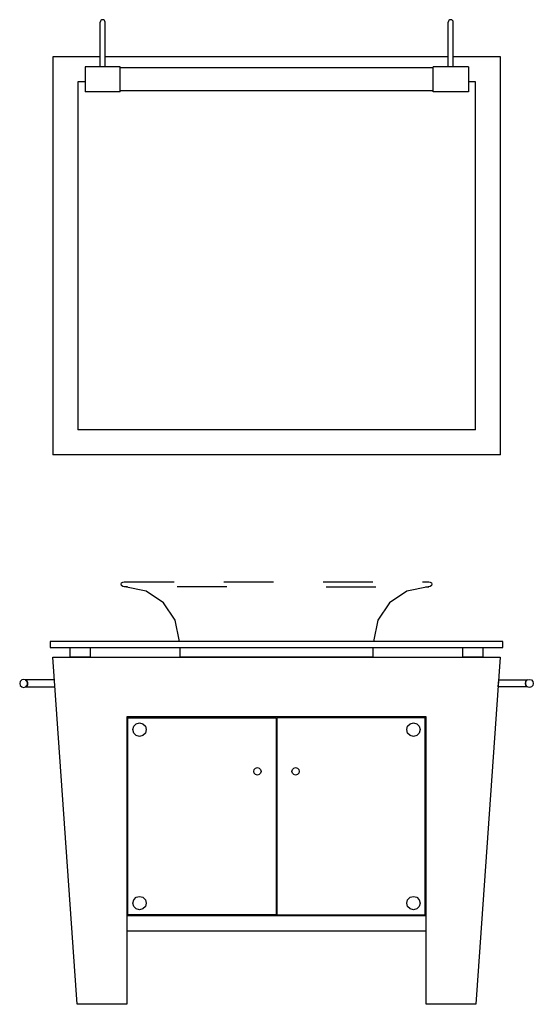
# Model space of a CAD drawing. Header units: millimetres. Extents: x -0.52 to 0.52, y 0 to 1.98.
import ezdxf

# ---------------------------------------------------------------- set-up
doc = ezdxf.new("R2010")
doc.units = ezdxf.units.MM
doc.linetypes.add('DASHED', pattern=[3e-06, 2e-06, -1e-06])
doc.layers.add('BLOCKS', color=3, linetype='Continuous')

msp = doc.modelspace()

# ---------------------------------------------------------------- linework, layer by layer
at = {"layer": 'BLOCKS', "linetype": 'Continuous'}
for p, q in [((-0.3546, 1.8855), (-0.3546, 1.9755)), ((-0.3446, 1.8855), (-0.3446, 1.9755)), ((0.3454, 1.8855), (0.3454, 1.9755)), ((0.3554, 1.8855), (0.3554, 1.9755)), ((-0.3546, 1.9055), (-0.4496, 1.9055)), ((-0.4496, 1.9055), (-0.4496, 1.1055)), ((0.3454, 1.9055), (-0.3446, 1.9055)), ((0.4504, 1.9055), (0.3554, 1.9055)), ((0.4504, 1.1055), (0.4504, 1.9055)), ((-0.3849, 1.8855), (-0.3849, 1.8355)), ((-0.3142, 1.8855), (-0.3849, 1.8855)), ((-0.3142, 1.8355), (-0.3142, 1.8855)), ((0.3151, 1.8835), (-0.3142, 1.8835)), ((0.3151, 1.8355), (0.3151, 1.8855)), ((0.3858, 1.8855), (0.3151, 1.8855)), ((0.3858, 1.8855), (0.3858, 1.8355)), ((-0.3849, 1.8555), (-0.3996, 1.8555)), ((-0.3996, 1.8555), (-0.3996, 1.1555)), ((0.4004, 1.8555), (0.3858, 1.8555)), ((0.4004, 1.1555), (0.4004, 1.8555)), ((-0.3142, 1.8355), (-0.3849, 1.8355)), ((0.3151, 1.8375), (-0.3142, 1.8375)), ((0.3858, 1.8355), (0.3151, 1.8355)), ((0.4004, 1.1555), (-0.3996, 1.1555)), ((0.4504, 1.1055), (-0.4496, 1.1055))]:
    msp.add_line(p, q, dxfattribs=at)
at = {"layer": 'BLOCKS', "linetype": 'DASHED'}
for points in [[(-0.3061, 0.85), (0.3061, 0.85), (0.3093, 0.8493), (0.3116, 0.8475), (0.3125, 0.845), (0.3116, 0.8425), (0.3093, 0.8407), (0.3061, 0.84), (0.305, 0.84), (0.305, 0.84), (0.2622, 0.831), (0.2272, 0.8073), (0.2037, 0.7725), (0.195, 0.73), (-0.195, 0.73), (-0.2037, 0.7725), (-0.2272, 0.8073), (-0.2622, 0.831), (-0.305, 0.84), (-0.305, 0.84), (-0.3061, 0.84), (-0.3093, 0.8407), (-0.3116, 0.8425), (-0.3125, 0.845), (-0.3116, 0.8475), (-0.3093, 0.8493), (-0.3061, 0.85)], [(-0.3061, 0.85), (0.3061, 0.85), (0.3093, 0.8493), (0.3116, 0.8475), (0.3125, 0.845), (0.3116, 0.8425), (0.3093, 0.8407), (0.3061, 0.84), (0.305, 0.84), (0.305, 0.84), (0.2622, 0.831), (0.2272, 0.8073), (0.2037, 0.7725), (0.195, 0.73), (-0.195, 0.73), (-0.2037, 0.7725), (-0.2272, 0.8073), (-0.2622, 0.831), (-0.305, 0.84), (-0.305, 0.84), (-0.3061, 0.84), (-0.3093, 0.8407), (-0.3116, 0.8425), (-0.3125, 0.845), (-0.3116, 0.8475), (-0.3093, 0.8493), (-0.3061, 0.85)], [(-0.0996, 0.84), (-0.3061, 0.84)], [(0.0996, 0.84), (0.3061, 0.84)], [(-0.2754, 0.566), (-0.2686, 0.5641), (-0.2637, 0.5593), (-0.2619, 0.5525), (-0.2637, 0.5456), (-0.2686, 0.5408), (-0.2754, 0.5389), (-0.2822, 0.5408), (-0.2871, 0.5456), (-0.2889, 0.5525), (-0.2871, 0.5593), (-0.2822, 0.5641), (-0.2754, 0.566)]]:
    msp.add_lwpolyline(points, dxfattribs=at)
at = {"layer": 'BLOCKS', "linetype": 'Continuous'}
for points in [[(0.455, 0.73), (-0.455, 0.73), (-0.455, 0.718), (0.455, 0.718), (0.455, 0.73)], [(-0.375, 0.698), (-0.415, 0.698), (-0.415, 0.718), (-0.375, 0.718), (-0.375, 0.698)], [(0.1937, 0.698), (-0.1937, 0.698), (-0.1937, 0.718), (0.1937, 0.718), (0.1937, 0.698)], [(0.415, 0.698), (0.375, 0.698), (0.375, 0.718), (0.415, 0.718), (0.415, 0.698)], [(-0.4009, 0), (-0.4012, 0), (-0.45, 0.698), (0.45, 0.698), (0.4012, 0), (0.4009, 0), (0.4009, 0), (0.3009, 0), (0.3009, 0.578), (-0.3009, 0.578), (-0.3009, 0), (-0.4009, 0), (-0.4009, 0)], [(-0.5085, 0.6535), (-0.5125, 0.6524), (-0.5154, 0.6495), (-0.5165, 0.6455), (-0.5154, 0.6415), (-0.5125, 0.6386), (-0.5085, 0.6375), (-0.5044, 0.6386), (-0.5016, 0.6415), (-0.5005, 0.6455), (-0.5016, 0.6495), (-0.5044, 0.6524), (-0.5085, 0.6535)], [(-0.4468, 0.6525), (-0.5046, 0.6525), (-0.5024, 0.6507), (-0.501, 0.6483), (-0.5005, 0.6455), (-0.501, 0.6427), (-0.5024, 0.6403), (-0.5046, 0.6385), (-0.4458, 0.6385)], [(0.4468, 0.6525), (0.5046, 0.6525), (0.5024, 0.6507), (0.501, 0.6483), (0.5005, 0.6455), (0.501, 0.6427), (0.5024, 0.6403), (0.5046, 0.6385), (0.4458, 0.6385), (0.4468, 0.6525)], [(0.5085, 0.6535), (0.5125, 0.6524), (0.5154, 0.6495), (0.5165, 0.6455), (0.5154, 0.6415), (0.5125, 0.6386), (0.5085, 0.6375), (0.5044, 0.6386), (0.5016, 0.6415), (0.5005, 0.6455), (0.5016, 0.6495), (0.5044, 0.6524), (0.5085, 0.6535)], [(-0.0009, 0.18), (-0.2989, 0.18), (-0.2989, 0.576), (-0.0009, 0.576), (-0.0009, 0.18)], [(0.0009, 0.18), (0.2989, 0.18), (0.2989, 0.576), (0.0009, 0.576), (0.0009, 0.18)], [(0.2754, 0.566), (0.2822, 0.5641), (0.2871, 0.5593), (0.2889, 0.5525), (0.2871, 0.5456), (0.2822, 0.5408), (0.2754, 0.5389), (0.2686, 0.5408), (0.2637, 0.5456), (0.2619, 0.5525), (0.2637, 0.5593), (0.2686, 0.5641), (0.2754, 0.566)], [(-0.0384, 0.476), (-0.0347, 0.475), (-0.032, 0.4723), (-0.0309, 0.4685), (-0.032, 0.4647), (-0.0347, 0.462), (-0.0384, 0.461), (-0.0422, 0.462), (-0.0449, 0.4647), (-0.0459, 0.4685), (-0.0449, 0.4723), (-0.0422, 0.475), (-0.0384, 0.476)], [(0.0384, 0.476), (0.0422, 0.475), (0.0449, 0.4723), (0.0459, 0.4685), (0.0449, 0.4647), (0.0422, 0.462), (0.0384, 0.461), (0.0347, 0.462), (0.032, 0.4647), (0.0309, 0.4685), (0.032, 0.4723), (0.0347, 0.475), (0.0384, 0.476)], [(-0.2754, 0.2171), (-0.2686, 0.2152), (-0.2637, 0.2104), (-0.2619, 0.2035), (-0.2637, 0.1967), (-0.2686, 0.1919), (-0.2754, 0.19), (-0.2822, 0.1919), (-0.2871, 0.1967), (-0.2889, 0.2035), (-0.2871, 0.2104), (-0.2822, 0.2152), (-0.2754, 0.2171)], [(0.2754, 0.2171), (0.2822, 0.2152), (0.2871, 0.2104), (0.2889, 0.2035), (0.2871, 0.1967), (0.2822, 0.1919), (0.2754, 0.19), (0.2686, 0.1919), (0.2637, 0.1967), (0.2619, 0.2035), (0.2637, 0.2104), (0.2686, 0.2152), (0.2754, 0.2171)], [(0.3009, 0.178), (-0.3009, 0.178), (-0.3009, 0.148), (0.3009, 0.148), (0.3009, 0.178)]]:
    msp.add_lwpolyline(points, dxfattribs=at)
for centre in [(-0.3496, 1.9755), (0.3504, 1.9755)]:
    msp.add_arc(centre, 0.005, 0, 180, dxfattribs=at)

doc.saveas('drawing.dxf')
